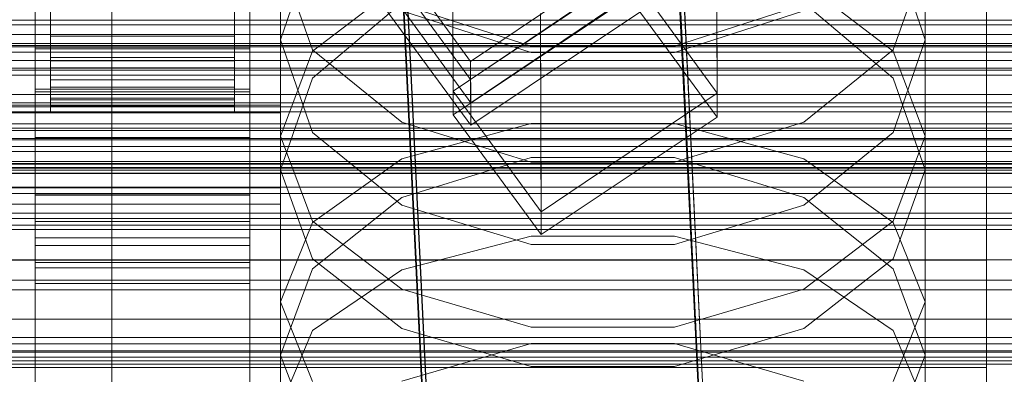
# Model space of a CAD drawing. Header units: millimetres. Extents: x -1970 to 61924, y -58230 to 6847.
# Tile 169 of 256: x 132 to 196, y -34587 to -34564. Entities that reach past the tile are written whole.
import ezdxf

# ---------------------------------------------------------------- set-up
doc = ezdxf.new("R2010")
doc.units = ezdxf.units.MM
for name, color, linetype, lineweight in [('COTAS_O', 1, 'Continuous', 0), ('COTAS_P', 1, 'Continuous', 0), ('frontal_briquetadora', 7, 'Continuous', 0), ('frontal_C01', 7, 'Continuous', 0), ('frontal_C02', 7, 'Continuous', 0), ('frontal_C03', 7, 'Continuous', 0), ('frontal_mezcladora', 7, 'Continuous', 0), ('frontal_secador', 7, 'Continuous', 0)]:
    doc.layers.add(name, color=color, linetype=linetype, lineweight=lineweight)
doc.dimstyles.new('R19_100', dxfattribs={"dimtxt": 250, "dimasz": 150, "dimexe": 150, "dimexo": 80, "dimgap": 100, "dimtad": 1, "dimtih": 1, "dimtoh": 1, "dimdsep": 46, "dimcen": 0.09, "dimadec": 0, "dimazin": 0, "dimtfac": 1, "dimtdec": 4, "dimtofl": 0, "dimtmove": 0, "dimatfit": 3, "dimfxl": 1, "dimtolj": 1, "dimtzin": 0, "dimarcsym": 0})

# ---------------------------------------------------------------- blocks, each defined once
blk = doc.blocks.new('DIM_R26_43')
at = {"layer": 'COTAS_P'}
for p, q in [((-1750, -34600), (-1600, -34555)), ((2600, -34600), (2450, -34555)), ((-1750, -35500), (-1750, -34600)), ((-1750, -34600), (2600, -34600)), ((-1750, -34600), (-1600, -34645)), ((2600, -34600), (2450, -34645)), ((2600, -35500), (2600, -34600))]:
    blk.add_line(p, q, dxfattribs=at)
blk.add_text('4350 P', height=250, dxfattribs=at).set_placement((425, -34500))
blk = doc.blocks.new('DIM_R26_49')
at = {"layer": 'COTAS_O'}
for p, q in [((-650, -34200), (-500, -34155)), ((650, -34200), (500, -34155)), ((-650, -34900), (-650, -34200)), ((-650, -34200), (650, -34200)), ((-650, -34200), (-500, -34245)), ((650, -34200), (500, -34245)), ((650, -34900), (650, -34200))]:
    blk.add_line(p, q, dxfattribs=at)
blk.add_text('1300 O', height=250, dxfattribs=at).set_placement((0, -34100))
blk = doc.blocks.new('DIM_R26_54')
at = {"layer": 'COTAS_P'}
for p, q in [((-305, -34680), (395, -34680)), ((395, -34680), (350, -34830)), ((395, -36000), (395, -34680)), ((395, -34680), (440, -34830)), ((395, -36000), (350, -35850)), ((395, -36000), (440, -35850)), ((-305, -36000), (395, -36000))]:
    blk.add_line(p, q, dxfattribs=at)
blk.add_text('1320 P', height=250, rotation=90, dxfattribs=at).set_placement((295, -35340))

msp = doc.modelspace()

# ---------------------------------------------------------------- linework, layer by layer
at = {"layer": 'frontal_briquetadora'}
for p, q in [((195, -34580), (195, -34530)), ((195, -34537), (195, -34587)), ((149, -34552.301), (149, -34565.638)), ((191, -34552.301), (191, -34565.638)), ((149, -34565.638), (151.08, -34559.44)), ((188.92, -34559.44), (191, -34565.638)), ((149, -34560.376), (149, -34574.101)), ((151.08, -34566.271), (149, -34560.376)), ((191, -34560.376), (188.92, -34566.271)), ((191, -34560.376), (191, -34574.101)), ((151.08, -34566.366), (156.907, -34561.918)), ((183.093, -34561.918), (188.92, -34566.366)), ((156.906, -34563.217), (151.08, -34568.125)), ((188.92, -34568.125), (183.094, -34563.217)), ((165.326, -34566.461), (156.906, -34563.729)), ((156.907, -34563.327), (165.327, -34566.05)), ((174.673, -34566.05), (183.093, -34563.327)), ((183.094, -34563.729), (174.674, -34566.461)), ((151.08, -34571.679), (149, -34565.638)), ((191, -34565.638), (188.92, -34571.679)), ((149, -34571.912), (151.08, -34566.366)), ((156.907, -34570.998), (151.08, -34566.271)), ((174.674, -34566.461), (165.326, -34566.461)), ((165.327, -34566.05), (174.673, -34566.05)), ((188.92, -34566.271), (183.093, -34570.998)), ((188.92, -34566.366), (191, -34571.912)), ((151.08, -34568.125), (149, -34574.101)), ((191, -34574.101), (188.92, -34568.125)), ((165.327, -34573.621), (156.907, -34570.998)), ((183.093, -34570.998), (174.673, -34573.621)), ((165.327, -34571.082), (156.907, -34573.39)), ((174.673, -34571.082), (165.327, -34571.082)), ((183.093, -34573.39), (174.673, -34571.082)), ((149, -34571.912), (149, -34586.193)), ((149, -34571.912), (151.08, -34577.459)), ((156.906, -34576.409), (151.08, -34571.679)), ((188.92, -34571.679), (183.094, -34576.409)), ((188.92, -34577.459), (191, -34571.912)), ((191, -34571.912), (191, -34586.193)), ((156.907, -34573.39), (151.08, -34577.548)), ((165.326, -34573.305), (156.906, -34575.925)), ((174.674, -34573.305), (165.326, -34573.305)), ((183.094, -34575.925), (174.674, -34573.305)), ((188.92, -34577.548), (183.093, -34573.39)), ((149, -34574.101), (151.08, -34579.916)), ((174.673, -34573.621), (165.327, -34573.621)), ((188.92, -34579.916), (191, -34574.101)), ((156.906, -34575.925), (151.08, -34580.562)), ((188.92, -34580.562), (183.094, -34575.925)), ((165.326, -34578.991), (156.906, -34576.409)), ((183.094, -34576.409), (174.674, -34578.991)), ((151.08, -34577.548), (149, -34582.734)), ((151.08, -34577.459), (156.907, -34581.907)), ((183.093, -34581.907), (188.92, -34577.459)), ((191, -34582.734), (188.92, -34577.548)), ((156.907, -34580.641), (165.327, -34578.443)), ((165.327, -34578.443), (174.673, -34578.443)), ((174.673, -34578.443), (183.093, -34580.641)), ((174.674, -34578.991), (165.326, -34578.991)), ((151.08, -34579.916), (156.906, -34584.461)), ((183.094, -34584.461), (188.92, -34579.916)), ((195, -34580), (-195, -34580)), ((151.08, -34580.562), (149, -34586.193)), ((191, -34586.193), (188.92, -34580.562)), ((195, -34587), (195, -34580)), ((151.08, -34584.6), (156.907, -34580.641)), ((183.093, -34580.641), (188.92, -34584.6)), ((156.907, -34581.907), (165.327, -34584.376)), ((174.673, -34584.376), (183.093, -34581.907)), ((149, -34582.734), (149, -34597.535)), ((149, -34582.734), (151.08, -34587.919)), ((188.92, -34587.919), (191, -34582.734)), ((191, -34582.734), (191, -34597.535)), ((156.906, -34584.461), (165.326, -34586.939)), ((165.327, -34584.376), (174.673, -34584.376)), ((174.674, -34586.939), (183.094, -34584.461)), ((149, -34589.538), (151.08, -34584.6)), ((188.92, -34584.6), (191, -34589.538)), ((156.906, -34587.908), (165.326, -34585.444)), ((165.326, -34585.444), (174.674, -34585.444)), ((174.674, -34585.444), (183.094, -34587.908)), ((151.08, -34591.656), (149, -34586.193)), ((191, -34586.193), (188.92, -34591.656)), ((195, -34587), (-195, -34587)), ((165.326, -34586.939), (174.674, -34586.939))]:
    msp.add_line(p, q, dxfattribs=at)
at = {"layer": 'frontal_C01'}
for p, q in [((133, -34568.844), (133, -34522.621)), ((147, -34522.621), (147, -34568.844)), ((133, -34525.318), (133, -34571.54)), ((147, -34571.54), (147, -34525.318)), ((161.379, -34567.042), (133.847, -34529.187)), ((133, -34577.472), (133, -34531.249)), ((147, -34531.249), (147, -34577.472)), ((133.859, -34531.883), (161.391, -34569.738)), ((133, -34533.945), (133, -34580.168)), ((147, -34580.168), (147, -34533.945)), ((174.943, -34555.534), (177.811, -34615.322)), ((160.247, -34568.969), (160.19, -34556.028)), ((177.451, -34569.119), (177.394, -34556.178)), ((159.83, -34616.122), (156.962, -34556.333)), ((134, -34558.175), (134, -34566.779)), ((146, -34566.779), (146, -34558.175)), ((134, -34558.276), (134, -34566.991)), ((146, -34566.991), (146, -34558.276)), ((134, -34559.098), (134, -34568.728)), ((134, -34559.151), (134, -34568.838)), ((134, -34559.431), (134, -34569.43)), ((146, -34568.728), (146, -34559.098)), ((146, -34568.838), (146, -34559.151)), ((146, -34569.43), (146, -34559.431)), ((172.847, -34559.305), (161.379, -34567.042)), ((171.715, -34561.233), (160.247, -34568.969)), ((177.451, -34569.119), (171.715, -34561.233)), ((177.811, -34620.716), (174.943, -34560.927)), ((159.83, -34621.515), (156.962, -34561.727)), ((161.391, -34569.738), (172.859, -34562.001)), ((134, -34563.715), (134, -34566.779)), ((146, -34566.779), (146, -34563.715)), ((165.926, -34563.914), (165.983, -34576.856)), ((134, -34566.991), (134, -34564.016)), ((146, -34564.016), (146, -34566.991)), ((133, -34579.051), (133, -34566.109)), ((133, -34566.109), (147, -34566.109)), ((133, -34575.739), (133, -34566.109)), ((147, -34566.109), (147, -34579.051)), ((147, -34566.109), (147, -34575.739)), ((134, -34566.779), (134, -34568.728)), ((134, -34566.779), (146, -34566.779)), ((134, -34566.991), (146, -34566.991)), ((134, -34568.838), (134, -34566.991)), ((146, -34568.728), (146, -34566.779)), ((146, -34566.991), (146, -34568.838)), ((161.379, -34567.042), (161.391, -34569.738)), ((147, -34568.844), (133, -34568.844)), ((133, -34568.844), (133, -34571.54)), ((134, -34568.728), (134, -34569.43)), ((134, -34568.728), (146, -34568.728)), ((134, -34568.838), (146, -34568.838)), ((134, -34569.43), (134, -34568.838)), ((146, -34569.43), (146, -34568.728)), ((146, -34568.838), (146, -34569.43)), ((147, -34571.54), (147, -34568.844)), ((160.247, -34568.969), (165.983, -34576.856)), ((134, -34569.43), (146, -34569.43)), ((165.983, -34576.856), (177.451, -34569.119)), ((131, -34569.884), (149, -34569.884)), ((149, -34569.884), (149, -34575.276)), ((149, -34569.884), (149, -34615.721)), ((133, -34571.54), (147, -34571.54)), ((149, -34575.276), (131, -34575.276)), ((149, -34621.113), (149, -34575.276)), ((147, -34575.739), (133, -34575.739)), ((133, -34575.739), (133, -34588.68)), ((147, -34588.68), (147, -34575.739)), ((147, -34577.472), (133, -34577.472)), ((133, -34577.472), (133, -34580.168)), ((147, -34580.168), (147, -34577.472)), ((147, -34579.051), (133, -34579.051)), ((133, -34579.051), (133, -34588.68)), ((147, -34588.68), (147, -34579.051)), ((133, -34580.168), (147, -34580.168)), ((430, -34586.343), (-430, -34586.343))]:
    msp.add_line(p, q, dxfattribs=at)
at = {"layer": 'frontal_C02'}
for p, q in [((133, -34569.012), (133, -34523.194)), ((147, -34523.194), (147, -34569.012)), ((133, -34526.174), (133, -34571.993)), ((147, -34571.993), (147, -34526.174)), ((161.379, -34568.211), (133.847, -34530.689)), ((133, -34578.55), (133, -34532.731)), ((147, -34532.731), (147, -34578.55)), ((133.859, -34533.669), (161.391, -34571.192)), ((133, -34535.712), (133, -34581.53)), ((147, -34581.53), (147, -34535.712)), ((160.247, -34570.523), (160.19, -34556.216)), ((174.943, -34556.157), (177.811, -34615.423)), ((177.451, -34570.671), (177.394, -34556.364)), ((159.83, -34616.216), (156.962, -34556.95)), ((134, -34558.026), (134, -34565.38)), ((146, -34565.38), (146, -34558.026)), ((134, -34559.011), (134, -34567.46)), ((134, -34559.379), (134, -34568.236)), ((146, -34567.46), (146, -34559.011)), ((146, -34568.236), (146, -34559.379)), ((134, -34559.998), (134, -34569.544)), ((146, -34569.544), (146, -34559.998)), ((134, -34560.189), (134, -34569.946)), ((134, -34560.4), (134, -34570.392)), ((146, -34569.946), (146, -34560.189)), ((146, -34570.392), (146, -34560.4)), ((172.847, -34560.542), (161.379, -34568.211)), ((134, -34565.38), (134, -34561.572)), ((146, -34561.572), (146, -34565.38)), ((177.811, -34621.385), (174.943, -34562.119)), ((159.83, -34622.178), (156.962, -34562.912)), ((171.715, -34562.853), (160.247, -34570.523)), ((177.451, -34570.671), (171.715, -34562.853)), ((161.391, -34571.192), (172.859, -34563.523)), ((134, -34564.283), (134, -34567.46)), ((146, -34567.46), (146, -34564.283)), ((165.926, -34564.033), (165.983, -34578.34)), ((134, -34565.38), (146, -34565.38)), ((134, -34568.236), (134, -34565.38)), ((146, -34565.38), (146, -34568.236)), ((133, -34580.515), (133, -34566.209)), ((133, -34566.209), (147, -34566.209)), ((133, -34575.754), (133, -34566.209)), ((147, -34566.209), (147, -34580.515)), ((147, -34566.209), (147, -34575.754)), ((134, -34567.46), (134, -34569.544)), ((134, -34567.46), (146, -34567.46)), ((146, -34569.544), (146, -34567.46)), ((134, -34568.236), (146, -34568.236)), ((134, -34569.946), (134, -34568.236)), ((146, -34568.236), (146, -34569.946)), ((161.379, -34568.211), (161.391, -34571.192)), ((147, -34569.012), (133, -34569.012)), ((133, -34569.012), (133, -34571.993)), ((147, -34571.993), (147, -34569.012)), ((134, -34569.544), (134, -34570.392)), ((134, -34569.544), (146, -34569.544)), ((146, -34570.392), (146, -34569.544)), ((134, -34569.946), (146, -34569.946)), ((134, -34570.392), (134, -34569.946)), ((146, -34569.946), (146, -34570.392)), ((131, -34570.382), (149, -34570.382)), ((134, -34570.392), (146, -34570.392)), ((149, -34570.382), (149, -34576.343)), ((149, -34570.382), (149, -34615.818)), ((160.247, -34570.523), (165.983, -34578.34)), ((165.983, -34578.34), (177.451, -34570.671)), ((133, -34571.993), (147, -34571.993)), ((147, -34575.754), (133, -34575.754)), ((133, -34575.754), (133, -34590.061)), ((147, -34590.061), (147, -34575.754)), ((149, -34576.343), (131, -34576.343)), ((149, -34621.779), (149, -34576.343)), ((147, -34578.55), (133, -34578.55)), ((133, -34578.55), (133, -34581.53)), ((147, -34581.53), (147, -34578.55)), ((147, -34580.515), (133, -34580.515)), ((133, -34580.515), (133, -34590.061)), ((147, -34590.061), (147, -34580.515)), ((133, -34581.53), (147, -34581.53))]:
    msp.add_line(p, q, dxfattribs=at)
at = {"layer": 'frontal_C03'}
for p, q in [((-1268, -34564.648), (1268, -34564.648)), ((-1268, -34565.283), (1268, -34565.283)), ((-1250, -34566.095), (1250, -34566.095)), ((1250, -34566.426), (-1250, -34566.426)), ((-1268, -34566.987), (1268, -34566.987)), ((-1268, -34567.6), (1268, -34567.6)), ((-1250, -34567.484), (1250, -34567.484)), ((-1268, -34569.188), (1268, -34569.188)), ((-1268, -34569.738), (1268, -34569.738)), ((1250, -34570.336), (-1250, -34570.336)), ((-1268, -34571.101), (1268, -34571.101)), ((-1268, -34571.55), (1268, -34571.55)), ((1250, -34571.393), (-1250, -34571.393)), ((-1250, -34572.152), (1250, -34572.152)), ((-1268, -34572.596), (1268, -34572.596)), ((-1268, -34572.914), (1268, -34572.914)), ((-1268, -34573.572), (1268, -34573.572)), ((-1268, -34573.736), (1268, -34573.736)), ((-1268, -34573.96), (1268, -34573.96)), ((1250, -34573.7), (-1250, -34573.7)), ((-1250, -34574.333), (1250, -34574.333)), ((1250, -34574.354), (-1250, -34574.354)), ((1250, -34575.235), (-1250, -34575.235)), ((-1250, -34579.978), (1250, -34579.978)), ((-1250, -34581.934), (1250, -34581.934)), ((1250, -34585.042), (-1250, -34585.042)), ((1250, -34585.923), (-1250, -34585.923)), ((1250, -34586.576), (-1250, -34586.576)), ((-1250, -34586.781), (1250, -34586.781))]:
    msp.add_line(p, q, dxfattribs=at)
at = {"layer": 'frontal_mezcladora'}
for p, q in [((138, -34590), (138, -34525.346)), ((195, -34590), (195, -34539.229))]:
    msp.add_line(p, q, dxfattribs=at)
at = {"layer": 'frontal_secador'}
for p, q in [((1320, -34564.343), (-1320, -34564.343)), ((1250, -34564.651), (-1250, -34564.651)), ((1250, -34565.859), (-1250, -34565.859)), ((1320, -34566), (-1320, -34566)), ((-1250, -34566), (1250, -34566)), ((1320, -34567.929), (-1320, -34567.929)), ((-1320, -34570), (1320, -34570)), ((-1250, -34570), (1250, -34570)), ((1320, -34572.071), (-1320, -34572.071)), ((1320, -34574), (-1320, -34574)), ((1250, -34574.141), (-1250, -34574.141)), ((1320, -34575.657), (-1320, -34575.657)), ((1320, -34576.928), (-1320, -34576.928)), ((1250, -34577.285), (-1250, -34577.285)), ((1320, -34577.727), (-1320, -34577.727)), ((1320, -34578), (-1320, -34578)), ((1250, -34578), (-1250, -34578)), ((1250, -34581.314), (-1250, -34581.314)), ((1250, -34583.856), (-1250, -34583.856)), ((1250, -34585.455), (-1250, -34585.455)), ((1250, -34586), (-1250, -34586))]:
    msp.add_line(p, q, dxfattribs=at)

# ---------------------------------------------------------------- dimensions: what is measured, and where the dimension line sits
at = {"layer": 'COTAS_O'}
dim = msp.add_aligned_dim(p1=(-650, -34900), p2=(650, -34900), distance=700, text='<> O', dimstyle='R19_100', dxfattribs=at)
dim.commit()
dim.dimension.update_dxf_attribs({"geometry": 'DIM_R26_49', "text_midpoint": (0, -34200)})
at = {"layer": 'COTAS_P'}
for p1, p2, distance, picture, middle in [((-1750, -35500), (2600, -35500), 900, 'DIM_R26_43', (425, -34600)), ((-305, -36000), (-305, -34680), -700, 'DIM_R26_54', (395, -35340))]:
    dim = msp.add_aligned_dim(p1=p1, p2=p2, distance=distance, text='<> P', dimstyle='R19_100', dxfattribs=at)
    dim.commit()
    dim.dimension.update_dxf_attribs({"geometry": picture, "text_midpoint": middle})

doc.saveas('drawing.dxf')
